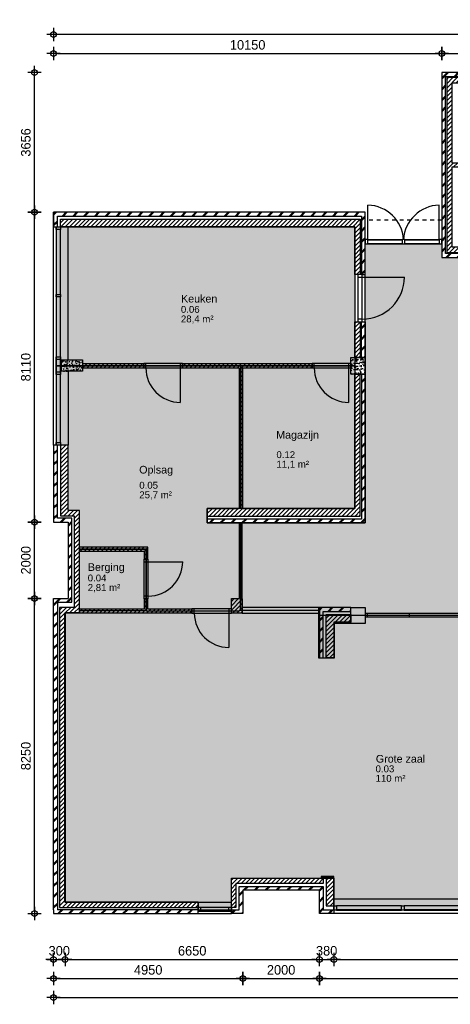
# Model space of a CAD drawing. Header units: millimetres. Extents: x 19739 to 200370, y 9101 to 232948.
# Tile 4 of 39: x 94741 to 105998, y 27171 to 52948. Entities that reach past the tile are written whole.
import ezdxf

# ---------------------------------------------------------------- set-up
doc = ezdxf.new("R2010")
doc.units = ezdxf.units.MM
doc.header["$LTSCALE"] = 100
doc.linetypes.add('HIDDEN1', pattern=[2, 1, -1])
for name, color, linetype in [('_TEKST', 7, 'Continuous'), ('ALG18', 1, 'Continuous'), ('BET25', 2, 'Continuous'), ('HATCH', 1, 'Continuous'), ('INRICHTING', 1, 'Continuous'), ('KOZ18', 1, 'Continuous'), ('KOZ25', 2, 'Continuous'), ('MAAT', 1, 'Continuous'), ('MET18', 1, 'Continuous'), ('MET25', 2, 'Continuous'), ('STIP18', 1, 'HIDDEN1'), ('VVO Gebruiksruimten', 21, 'Continuous'), ('VVO Ruimten beperkt gebruik', 8, 'Continuous'), ('VVO Ruimten horizontaal verkeer', 40, 'Continuous')]:
    doc.layers.add(name, color=color, linetype=linetype)
doc.layers.add('HULP', color=7, linetype='Continuous', plot=False)
doc.styles.add('Arial', font='ARIAL.TTF')
doc.styles.add('TSFONT', font='tsfont.shx')
doc.dimstyles.new('MS-100', dxfattribs={"dimscale": 100, "dimtxt": 2.5, "dimasz": 1, "dimexe": 2, "dimexo": 3, "dimgap": 1, "dimtad": 1, "dimdec": 0, "dimzin": 1, "dimdsep": 46, "dimtxsty": 'TSFONT', "dimblk": 'CIRKEL', "dimcen": 1, "dimse1": 1, "dimse2": 1, "dimclrd": 1, "dimclre": 1, "dimclrt": 3, "dimadec": 0, "dimazin": 0, "dimtfac": 1.2, "dimtdec": 0, "dimtix": 1, "dimtmove": 2, "dimatfit": 3, "dimldrblk": 'CIRKEL', "dimfxl": 0, "dimtolj": 1, "dimtzin": 1, "dimarcsym": 0})

# ---------------------------------------------------------------- blocks, each defined once
blk = doc.blocks.new('BeganeGrond')
at = {"layer": 'HATCH'}
h = blk.add_hatch(dxfattribs=at)
h.set_pattern_fill('METSELWERK', color=256, style=0)
h.set_pattern_definition([(45, (5937.31, 9001.57), (-141.4214, 141.4214), []), (45, (6537.31, 9001.57), (-141.4214, 141.4214), [])])
h.paths.add_polyline_path([(7457, 13786), (7457, 13842), (6207, 13842), (5937, 13842), (5937, 9002), (7249, 9002), (7249, 9102), (6037, 9102), (6037, 13742), (7457, 13742)])
h.paths.add_polyline_path([(12827, 13842), (9627, 13842), (9627, 13742), (12827, 13742)])
h.paths.add_polyline_path([(16927, 13842), (15417, 13842), (15417, 13742), (16827, 13742), (16827, 12622), (16891, 12622), (16927, 12622)])
h.paths.add_polyline_path([(16927, 10615), (16827, 10615), (16827, 9102), (12592, 9102), (12592, 9028), (12592, 9002), (16927, 9002)])
h.paths.add_polyline_path([(11604, 9102), (10907, 9102), (10907, 9023), (10907, 9002), (11604, 9002)])
h.paths.add_polyline_path([(10117, 9102), (9537, 9102), (9537, 9019), (9537, 9002), (10117, 9002)])
h = blk.add_hatch(dxfattribs=at)
h.set_pattern_fill('ANSI31', color=256, scale=25, style=0)
h.set_pattern_definition([(45, (6067.31, 9130.484), (-56.1266, 56.1266), [])])
h.paths.add_polyline_path([(7457, 13712), (6067, 13712), (6067, 9132), (7249, 9132), (7249, 9272), (7117, 9272), (7117, 9884), (7007, 9884), (7007, 9272), (6207, 9272), (6207, 11372), (7007, 11372), (7007, 10922), (7117, 10922), (7117, 11372), (7449, 11372), (7449, 11472), (6207, 11472), (6207, 13572), (7457, 13572)])
h.paths.add_polyline_path([(8767, 13712), (8317, 13712), (8317, 13672), (8317, 13572), (8487, 13572), (8487, 9130), (8597, 9130), (8597, 9133), (8597, 13572), (8767, 13572)])
h.paths.add_polyline_path([(12827, 13712), (9627, 13712), (9627, 13672), (9627, 13572), (9997, 13572), (9997, 13386), (10107, 13386), (10107, 13572), (10907, 13572), (10907, 12426), (9995, 12426), (9995, 12326), (10109, 12326), (10907, 12326), (10907, 11366), (9997, 11366), (9997, 10237), (9537, 10237), (9537, 9132), (10117, 9132), (10117, 9137), (10117, 9272), (9637, 9272), (9637, 10137), (10107, 10137), (10107, 11266), (10907, 11266), (10907, 10782), (10907, 9132), (11604, 9132), (11604, 9142), (11604, 9272), (11007, 9272), (11007, 10472), (11007, 10782), (11127, 10782), (11127, 13572), (12827, 13572)])
h.paths.add_polyline_path([(16797, 13712), (15417, 13712), (15417, 13572), (16657, 13572), (16657, 12622), (16797, 12622)])
h.paths.add_polyline_path([(16797, 10615), (16777, 10615), (16657, 10615), (16657, 9272), (13211, 9272), (13211, 10074), (12591, 10074), (12592, 9142), (12592, 9142), (12592, 9132), (16797, 9132)])
h.paths.add_polyline_path([(10069, 12205), (10973, 12205), (10973, 11901), (10069, 11901)], flags=25)
h = blk.add_hatch(dxfattribs=at)
h.set_pattern_fill('METSELWERK', color=256, style=0)
h.set_pattern_definition([(45, (-4212.69, 2052.57), (-141.4214, 141.4214), []), (45, (-3612.69, 2052.57), (-141.4214, 141.4214), [])])
h.paths.add_polyline_path([(3937, 10186), (-4213, 10186), (-4213, 9806), (-4113, 9806), (-4113, 10086), (3837, 10086), (3837, 8556), (3859, 8556), (3937, 8556)])
h.paths.add_polyline_path([(3937, 5946), (3837, 5946), (3837, 2153), (-193, 2153), (-193, 2053), (3937, 2053)])
h.paths.add_polyline_path([(3937, 7318), (3837, 7318), (3837, 6386), (3937, 6386)])
h = blk.add_hatch(dxfattribs=at)
h.set_pattern_fill('ANSI31', color=256, scale=25, style=0)
h.set_pattern_definition([(45, (-4032.69, 2232.574), (-56.1266, 56.1266), [])])
h.paths.add_polyline_path([(3807, 10006), (-4033, 10006), (-4033, 9806), (3667, 9806), (3667, 8556), (3807, 8556)])
h.paths.add_polyline_path([(3807, 7318), (3745, 7318), (3667, 7318), (3667, 6386), (3807, 6386)])
h.paths.add_polyline_path([(3807, 5946), (3667, 5946), (3667, 2433), (737, 2433), (737, 6022), (637, 6022), (637, 2433), (-193, 2433), (-193, 2233), (3807, 2233)])
h.paths.add_polyline_path([(2547, 6216), (-843, 6216), (-843, 6116), (637, 6116), (637, 6022), (737, 6022), (737, 6116), (2547, 6116)])
h.paths.add_polyline_path([(-1853, 6216), (-3453, 6216), (-3453, 6116), (-1853, 6116)])
h = blk.add_hatch(dxfattribs=at)
h.set_pattern_fill('AR-CONC', color=256, angle=-90, style=0)
h.set_pattern_definition([(320, (-4002.69, 6321.57), (-15.94, -182.185), [19.05, -209.55]), (265, (-4002.69, 6321.57), (191.057, 35.243), [15.24, -167.64]), (10.45, (-4004.02, 6306.4), (175.117, -146.94), [16.19, -178.09]), (316.184, (-3951.89, 6321.57), (-42.04, -271.08), [28.575, -314.325]), (6.636, (-3955.4, 6298.98), (247.43, -237.4), [24.285, -267.135]), (261.184, (-3951.9, 6321.57), (247.43, -237.4), [22.86, -251.46]), (291, (-3964.59, 6296.17), (-102.266, -151.615), [19.05, -209.55]), (236, (-3964.59, 6296.17), (184.19, -61.8), [15.24, -167.64]), (341.45, (-3973.11, 6283.54), (81.923, -213.416), [16.19, -178.09]), (307.5, (-4002.69, 6321.574), (84.555, -3.0886), [0, -165.608, 0, -170.18, 0, -168.275]), (277.5, (-4002.69, 6321.57), (100.18, -66.82), [0, -97.028, 0, -161.798, 0, -64.135]), (237.5, (-4002.69, 6378.216), (-5.729, -135.5906), [0, -63.5, 0, -198.12, 0, -262.89]), (227.5, (-4002.69, 6403.62), (25.426, -148.13), [0, -82.55, 0, -131.572, 0, -186.69])])
h.paths.add_polyline_path([(-4003, 6322), (-4003, 6022), (-3453, 6022), (-3453, 6322)])
h = blk.add_hatch(dxfattribs=at)
h.set_pattern_fill('AR-CONC', color=256, style=0)
h.set_pattern_definition([(50, (3557.31, 5945.57), (182.185, -15.94), [19.05, -209.55]), (355, (3557.31, 5945.57), (-35.24, 191.057), [15.24, -167.64]), (100.45, (3572.5, 5944.25), (146.94, 175.117), [16.19, -178.09]), (46.184, (3557.31, 5996.37), (271.08, -42.04), [28.575, -314.325]), (96.636, (3579.9, 5992.87), (237.4, 247.43), [24.285, -267.135]), (351.184, (3557.3, 5996.37), (237.4, 247.43), [22.86, -251.46]), (21, (3582.71, 5983.67), (151.615, -102.266), [19.05, -209.55]), (326, (3582.71, 5983.67), (61.8, 184.19), [15.24, -167.64]), (71.45, (3595.35, 5975.15), (213.416, 81.92), [16.19, -178.09]), (37.5, (3557.31, 5945.574), (3.0886, 84.555), [0, -165.608, 0, -170.18, 0, -168.275]), (7.5, (3557.31, 5945.57), (66.82, 100.18), [0, -97.028, 0, -161.798, 0, -64.135]), (327.5, (3500.67, 5945.574), (135.5906, -5.729), [0, -63.5, 0, -198.12, 0, -262.89]), (317.5, (3475.27, 5945.57), (148.13, 25.426), [0, -82.55, 0, -131.572, 0, -186.69])])
h.paths.add_polyline_path([(3937, 6386), (3557, 6386), (3557, 5946), (3937, 5946)])
h = blk.add_hatch(dxfattribs=at)
h.set_pattern_fill('METSELWERK', color=256, style=0)
h.set_pattern_definition([(45, (-4212.69, -8174.43), (-141.4214, 141.4214), []), (45, (-3612.69, -8174.43), (-141.4214, 141.4214), [])])
h.paths.add_polyline_path([(10997, -581), (10897, -581), (10897, -4204), (10911, -4204), (10997, -4204)])
h.paths.add_polyline_path([(10997, -7794), (10897, -7794), (10897, -8074), (8817, -8074), (8817, -8088), (8817, -8174), (10997, -8174)])
h.paths.add_polyline_path([(3117, -8074), (2837, -8074), (2837, -7464), (637, -7464), (637, -8074), (437, -8074), (437, -8123), (437, -8174), (737, -8174), (737, -8074), (737, -7564), (2737, -7564), (2737, -8174), (3117, -8174)])
h.paths.add_polyline_path([(-4113, -24), (-3733, -24), (-3733, 76), (-3733, 2076), (-3733, 2176), (-4113, 2176), (-4113, 4086), (-4213, 4086), (-4213, 2076), (-4113, 2076), (-3833, 2076), (-3833, 76), (-4213, 76), (-4213, -8074), (-4213, -8174), (-433, -8174), (-433, -8074), (-4113, -8074)])
h.paths.add_polyline_path([(3557, -164), (2737, -164), (2737, -1481), (2837, -1481), (2837, -264), (3557, -264)])
h = blk.add_hatch(dxfattribs=at)
h.set_pattern_fill('ANSI31', color=256, scale=25, style=0)
h.set_pattern_definition([(45, (-4052.69, -8014.426), (-56.1266, 56.1266), [])])
h.paths.add_polyline_path([(723, 69), (723, 2053), (637, 2053), (637, 73), (437, 73), (437, -311), (723, -311)])
h.paths.add_polyline_path([(3117, -544), (3127, -544), (3127, -373), (3127, -344), (2917, -344), (2917, -1481), (3117, -1481)])
h.paths.add_polyline_path([(-3533, 1316), (-1843, 1316), (-1843, 1105), (-1743, 1105), (-1743, 1416), (-3533, 1416), (-3533, 2276), (-3533, 2376), (-3833, 2376), (-3833, 4086), (-4033, 4086), (-4033, 2236), (-3833, 2236), (-3673, 2236), (-3673, -164), (-4053, -164), (-4053, -8014), (-433, -8014), (-433, -8009), (-433, -7874), (-3913, -7874), (-3913, -304), (-601, -304), (-601, -204), (-1743, -204), (-1743, 67), (-1843, 67), (-1843, -204), (-3533, -204)])
h.paths.add_polyline_path([(3557, -373), (3127, -373), (3127, -544), (3557, -544)])
h.paths.add_polyline_path([(3557, -344), (3127, -344), (3127, -373), (3557, -373)])
h.paths.add_polyline_path([(2837, -7244), (437, -7244), (437, -8014), (557, -8014), (557, -7384), (2837, -7384)])
h.paths.add_polyline_path([(3117, -7252), (3107, -7252), (2917, -7252), (2917, -7974), (3117, -7974)])
h.paths.add_polyline_path([(10817, -7794), (10797, -7794), (8817, -7794), (8817, -7994), (10817, -7994)])
h.paths.add_polyline_path([(10817, -581), (10617, -581), (10617, -4204), (10817, -4204)])
h = blk.add_hatch(dxfattribs=at)
h.set_pattern_fill('AR-CONC', color=256, style=0)
h.set_pattern_definition([(50, (3557.31, -7939.43), (182.1847, -15.939), [19.05, -209.55]), (355, (3557.31, -7939.43), (-35.2428, 191.0566), [15.24, -167.64]), (100.451, (3572.5, -7940.75), (146.9425, 175.1167), [16.19, -178.09]), (46.1842, (3557.31, -7888.63), (271.079, -42.0423), [28.575, -314.325]), (96.6356, (3579.9, -7892.13), (237.404, 247.4256), [24.285, -267.135]), (351.184, (3557.3, -7888.63), (237.4046, 247.425), [22.86, -251.46]), (21, (3582.71, -7901.33), (151.6149, -102.2655), [19.05, -209.55]), (326, (3582.71, -7901.33), (61.802, 184.188), [15.24, -167.64]), (71.4514, (3595.35, -7909.85), (213.4165, 81.923), [16.19, -178.09]), (37.5, (3557.31, -7939.426), (3.0886, 84.55504), [0, -165.608, 0, -170.18, 0, -168.275]), (7.5, (3557.31, -7939.43), (66.8197, 100.1806), [0, -97.028, 0, -161.798, 0, -64.135]), (327.5, (3500.67, -7939.426), (135.5906, -5.72874), [0, -63.5, 0, -198.12, 0, -262.89]), (317.5, (3475.27, -7939.43), (148.1292, 25.4265), [0, -82.55, 0, -131.572, 0, -186.69])])
h.paths.add_polyline_path([(3937, -164), (3557, -164), (3557, -264), (3557, -581), (3937, -581)])
h.paths.add_polyline_path([(10997, -164), (10617, -164), (10617, -581), (10997, -581)])
h.paths.add_polyline_path([(6987, -7389), (6687, -7389), (6687, -7939), (6987, -7939)])
at = {"layer": 'BET25'}
for points in [[(-4003, 6022), (-4003, 6322), (-3453, 6322), (-3453, 6022)], [(3557, 6386), (3937, 6386), (3937, 5946), (3557, 5946)], [(3937, -581), (3557, -581), (3557, -164), (3937, -164)]]:
    blk.add_lwpolyline(points, close=True, dxfattribs=at)
at = {"layer": 'HULP'}
blk.add_line((-1743, 136), (-1843, 136), dxfattribs=at)
at = {"layer": 'INRICHTING'}
for p, q in [((4007, 9476), (4007, 10372)), ((5868, 9476), (5868, 10372)), ((3859, 8487), (4959, 8487)), ((-1736, 1036), (-836, 1036)), ((2737, -164), (723, -164)), ((368, -311), (368, -1207)), ((723, -311), (2737, -311)), ((10617, -314), (3937, -314)), ((10617, -414), (3937, -414))]:
    blk.add_line(p, q, dxfattribs=at)
blk.add_lwpolyline([(3557, -581), (3127, -581), (3127, -1491), (2727, -1491), (2727, -311)], dxfattribs=at)
blk.add_lwpolyline([(2797, -7244), (2797, -7214), (3107, -7214), (3107, -7252), (3117, -7252), (3117, -7204), (2787, -7204), (2787, -7244)], close=True, dxfattribs=at)
for centre, radius, start, end in [((3981, 9414), 959, 3.691, 88.472), ((5894, 9414), 959, 91.528, 176.309), ((3859, 8487), 1100, 270, 0), ((-898, 6109), 900, 180, 270), ((3502, 6109), 900, 180, 270), ((-1736, 1036), 900, 270, 0), ((371, -305), 903, 180.4357, 269.8195)]:
    blk.add_arc(centre, radius, start, end, dxfattribs=at)
at = {"layer": 'KOZ18'}
for p, q in [((-4147, 9737), (-4147, 8037)), ((-4133, 8037), (-4133, 9737)), ((-4033, 8037), (-4033, 9737)), ((4006, 9476), (4903, 9476)), ((4006, 9462), (4903, 9462)), ((4903, 9362), (4006, 9362)), ((4972, 9476), (5868, 9476)), ((4972, 9462), (5868, 9462)), ((5868, 9362), (4972, 9362)), ((3745, 8487), (3745, 7387)), ((3859, 7387), (3859, 8487)), ((-4147, 7968), (-4147, 6401)), ((-4133, 6401), (-4133, 7968)), ((-4033, 6401), (-4033, 7968)), ((-898, 6223), (-1798, 6223)), ((3502, 6223), (2602, 6223)), ((-4147, 5938), (-4147, 4155)), ((-4133, 4155), (-4133, 5938)), ((-4033, 4155), (-4033, 5938)), ((-1798, 6109), (-898, 6109)), ((-898, 6109), (-898, 5209)), ((2602, 6109), (3502, 6109)), ((3502, 6109), (3502, 5209)), ((-1850, 1036), (-1850, 136)), ((-1736, 136), (-1736, 1036)), ((368, -197), (-532, -197)), ((-532, -311), (368, -311)), ((3987, -314), (3987, -414)), ((5084, -314), (5084, -414)), ((4886, -7974), (3186, -7974)), ((6635, -7974), (4955, -7974)), ((-366, -8009), (370, -8009)), ((-366, -8074), (370, -8074)), ((370, -8123), (-366, -8123)), ((4886, -8074), (3186, -8074)), ((3186, -8088), (4886, -8088)), ((6635, -8074), (4955, -8074)), ((4955, -8088), (6635, -8088))]:
    blk.add_line(p, q, dxfattribs=at)
at = {"layer": 'KOZ25'}
for points in [[(-4033, 9737), (-4147, 9737), (-4147, 9806), (-4033, 9806)], [(4006, 9362), (4006, 9476), (3937, 9476), (3937, 9362)], [(4972, 9362), (4972, 9476), (4903, 9476), (4903, 9362)], [(5937, 9362), (5937, 9476), (5868, 9476), (5868, 9362)], [(3745, 8487), (3859, 8487), (3859, 8556), (3745, 8556)], [(-4033, 7968), (-4147, 7968), (-4147, 8037), (-4033, 8037)], [(3745, 7318), (3859, 7318), (3859, 7387), (3745, 7387)], [(-4147, 5973), (-4147, 6367), (-4152, 6367), (-4152, 5973)], [(-4033, 6332), (-4147, 6332), (-4147, 6401), (-4033, 6401)], [(-4028, 5973), (-4028, 6367), (-4033, 6367), (-4033, 5973)], [(-1853, 6223), (-1853, 6109), (-1798, 6109), (-1798, 6223)], [(-898, 6223), (-898, 6109), (-843, 6109), (-843, 6223)], [(2547, 6223), (2547, 6109), (2602, 6109), (2602, 6223)], [(3502, 6223), (3502, 6109), (3557, 6109), (3557, 6223)], [(-4033, 5938), (-4147, 5938), (-4147, 6007), (-4033, 6007)], [(-4033, 4086), (-4147, 4086), (-4147, 4155), (-4033, 4155)], [(-1850, 1036), (-1736, 1036), (-1736, 1105), (-1850, 1105)], [(-1850, 67), (-1736, 67), (-1736, 136), (-1850, 136)], [(-601, -197), (-601, -311), (-532, -311), (-532, -197)], [(368, -197), (368, -311), (437, -311), (437, -197)], [(3186, -7974), (3186, -8088), (3117, -8088), (3117, -7974)], [(4955, -7974), (4955, -8088), (4886, -8088), (4886, -7974)], [(-433, -8123), (-433, -8009), (-366, -8009), (-366, -8123)], [(370, -8123), (370, -8009), (437, -8009), (437, -8123)]]:
    blk.add_lwpolyline(points, close=True, dxfattribs=at)
at = {"layer": 'MET18'}
for p, q in [((3937, 10186), (3937, 10186)), ((-4213, 4086), (-4213, 9806)), ((-3833, 6322), (-3833, 9806)), ((5937, 9002), (5937, 9002)), ((-3833, 6022), (-3833, 4086)), ((3667, 5946), (3937, 5946)), ((3837, 5946), (3837, 2153)), ((3937, 5946), (3937, 2053)), ((-193, 2053), (-193, 2433)), ((3837, 2153), (-193, 2153)), ((3937, 2053), (-193, 2053)), ((-433, -7874), (437, -7874)), ((6687, -7794), (3117, -7794)), ((-433, -8174), (437, -8174)), ((8817, -8174), (3067, -8174))]:
    blk.add_line(p, q, dxfattribs=at)
for points in [[(6207, 13842), (5937, 13842), (5937, 9002), (7249, 9002), (7249, 9102), (6037, 9102), (6037, 13742), (7457, 13742), (7457, 13842)], [(-4213, 9806), (-4213, 9806), (-4213, 10186), (-4213, 10186)], [(3837, 6386), (3837, 7318), (3937, 7318), (3937, 6386)], [(-3453, 6116), (-1853, 6116), (-1853, 6216), (-3453, 6216)], [(3557, -164), (2737, -164), (2737, -1481), (2837, -1481), (2837, -264), (3557, -264)], [(737, -8074), (737, -8174), (437, -8174), (437, -8074), (637, -8074), (637, -7464), (2837, -7464), (2837, -8074), (3117, -8074), (3117, -8174), (2737, -8174), (2737, -7564), (737, -7564), (737, -8074)]]:
    blk.add_lwpolyline(points, close=True, dxfattribs=at)
for points in [[(3837, 8556), (3937, 8556), (3937, 10186), (-4213, 10186), (-4213, 9806), (-4113, 9806), (-4113, 10086), (3837, 10086), (3837, 8556)], [(737, 6116), (2547, 6116), (2547, 6216), (-843, 6216), (-843, 6116), (637, 6116)], [(637, 6116), (637, 2433)], [(737, 2433), (737, 6116)], [(-4113, 2176), (-4113, 4086), (-4213, 4086), (-4213, 2076), (-4113, 2076)], [(-3733, 2076), (-3733, 2176), (-4113, 2176)], [(-4113, 2076), (-3833, 2076)], [(-3833, 2076), (-3833, 76)], [(-3733, 76), (-3733, 2076)], [(-4213, -8074), (-4213, 76), (-3833, 76)], [(-4113, -24), (-3733, -24), (-3733, 76)], [(-4113, -24), (-4113, -8074)], [(-4213, -8074), (-4213, -8074), (-4213, -8174), (-433, -8174), (-433, -8074), (-4113, -8074)]]:
    blk.add_lwpolyline(points, dxfattribs=at)
at = {"layer": 'MET25'}
for p, q in [((3667, 2433), (3667, 5946)), ((-193, 2433), (637, 2433))]:
    blk.add_line(p, q, dxfattribs=at)
for points in [[(7457, 13712), (6067, 13712), (6067, 9132), (7249, 9132), (7249, 9272), (7117, 9272), (7117, 9884), (7007, 9884), (7007, 9272), (6207, 9272), (6207, 11372), (7007, 11372), (7007, 10922), (7117, 10922), (7117, 11372), (7449, 11372), (7449, 11472), (6207, 11472), (6207, 13572), (7457, 13572)], [(3667, 8556), (3667, 9806), (-4033, 9806), (-4033, 10006), (3807, 10006), (3807, 8556)], [(3667, 6386), (3667, 7318), (3807, 7318), (3807, 6386)], [(-3673, 2236), (-3673, -164), (-3673, -164), (-4053, -164), (-4053, -8014), (-4053, -8014), (-433, -8014), (-433, -7874), (-3913, -7874), (-3913, -304), (-601, -304), (-601, -204), (-1743, -204), (-1743, 67), (-1843, 67), (-1843, -204), (-3533, -204), (-3533, 1316), (-1843, 1316), (-1843, 1105), (-1743, 1105), (-1743, 1416), (-3533, 1416), (-3533, 2276), (-3533, 2376), (-3833, 2376), (-3833, 4086), (-4033, 4086), (-4033, 2236), (-3833, 2236)], [(3557, -544), (3117, -544), (3117, -1481), (2917, -1481), (2917, -344), (3557, -344)], [(437, -7244), (2837, -7244), (2837, -7384), (557, -7384), (557, -8014), (437, -8014)], [(3117, -7252), (2917, -7252), (2917, -7974), (3117, -7974)]]:
    blk.add_lwpolyline(points, close=True, dxfattribs=at)
for points in [[(-193, 2233), (3807, 2233), (3807, 5946)], [(737, 2433), (3667, 2433)], [(723, 69), (723, 2053), (637, 2053), (637, 73)], [(723, 69), (723, -311), (437, -311), (437, 73), (637, 73)]]:
    blk.add_lwpolyline(points, dxfattribs=at)
at = {"layer": 'STIP18'}
blk.add_line((5937, 9976), (3937, 9976), dxfattribs=at)
at = {"layer": 'KOZ25', "char_height": 200, "width": 1511.78, "attachment_point": 1, "style": 'Arial'}
for s, insert in [('Keuken', (-878, 8023)), ('Magazijn', (1608, 4459)), ('Oplsag', (-1973, 3546)), ('Berging', (-3315, 997)), ('Grote zaal', (4214, -4022))]:
    blk.add_mtext(s, dxfattribs=dict(at, insert=insert))
blk = doc.blocks.new('CIRKEL')
for p, q in [((-1.75, 0), (1.75, 0)), ((0, -1.75), (0, 1.75))]:
    blk.add_line(p, q)
blk.add_circle((0, 0), 0.75)
blk = doc.blocks.new('*D254')
at = {"layer": 'Defpoints', "color": 0}
for p in [(95625, 29546), (121095, 28646), (121095, 27346)]:
    blk.add_point(p, dxfattribs=at)
at = {"layer": 'MAAT', "color": 1, "lineweight": -2}
blk.add_line((95725, 27346), (120995, 27346), dxfattribs=at)
at = {"layer": 'MAAT', "color": 1, "lineweight": -2, "xscale": 100, "yscale": 100, "zscale": 100, "rotation": 180}
blk.add_blockref('CIRKEL', (95625, 27346), dxfattribs=at)
at = {"layer": 'MAAT', "color": 1, "lineweight": -2, "xscale": 100, "yscale": 100, "zscale": 100}
blk.add_blockref('CIRKEL', (121095, 27346), dxfattribs=at)
at = {"layer": 'MAAT', "color": 3, "insert": (108360, 27571), "char_height": 250, "attachment_point": 5, "style": 'TSFONT'}
blk.add_mtext('\\A1;25470', dxfattribs=at)
blk = doc.blocks.new('*D255')
at = {"layer": 'Defpoints', "color": 0}
for p in [(95625, 29546), (100575, 29546), (100575, 27846)]:
    blk.add_point(p, dxfattribs=at)
at = {"layer": 'MAAT', "color": 1, "lineweight": -2}
blk.add_line((95725, 27846), (100475, 27846), dxfattribs=at)
at = {"layer": 'MAAT', "color": 1, "lineweight": -2, "xscale": 100, "yscale": 100, "zscale": 100, "rotation": 180}
blk.add_blockref('CIRKEL', (95625, 27846), dxfattribs=at)
at = {"layer": 'MAAT', "color": 1, "lineweight": -2, "xscale": 100, "yscale": 100, "zscale": 100}
blk.add_blockref('CIRKEL', (100575, 27846), dxfattribs=at)
at = {"layer": 'MAAT', "color": 3, "insert": (98100, 28071), "char_height": 250, "attachment_point": 5, "style": 'TSFONT'}
blk.add_mtext('\\A1;4950', dxfattribs=at)
blk = doc.blocks.new('*D256')
at = {"layer": 'Defpoints', "color": 0}
for p in [(100575, 28346), (102575, 28346), (102575, 27846)]:
    blk.add_point(p, dxfattribs=at)
at = {"layer": 'MAAT', "color": 1, "lineweight": -2}
blk.add_line((100675, 27846), (102475, 27846), dxfattribs=at)
at = {"layer": 'MAAT', "color": 1, "lineweight": -2, "xscale": 100, "yscale": 100, "zscale": 100, "rotation": 180}
blk.add_blockref('CIRKEL', (100575, 27846), dxfattribs=at)
at = {"layer": 'MAAT', "color": 1, "lineweight": -2, "xscale": 100, "yscale": 100, "zscale": 100}
blk.add_blockref('CIRKEL', (102575, 27846), dxfattribs=at)
at = {"layer": 'MAAT', "color": 3, "insert": (101575, 28071), "char_height": 250, "attachment_point": 5, "style": 'TSFONT'}
blk.add_mtext('\\A1;2000', dxfattribs=at)
blk = doc.blocks.new('*D257')
at = {"layer": 'Defpoints', "color": 0}
for p in [(110835, 28346), (102575, 28046), (110835, 27846)]:
    blk.add_point(p, dxfattribs=at)
at = {"layer": 'MAAT', "color": 1, "lineweight": -2}
blk.add_line((102675, 27846), (110735, 27846), dxfattribs=at)
at = {"layer": 'MAAT', "color": 1, "lineweight": -2, "xscale": 100, "yscale": 100, "zscale": 100, "rotation": 180}
blk.add_blockref('CIRKEL', (102575, 27846), dxfattribs=at)
at = {"layer": 'MAAT', "color": 1, "lineweight": -2, "xscale": 100, "yscale": 100, "zscale": 100}
blk.add_blockref('CIRKEL', (110835, 27846), dxfattribs=at)
at = {"layer": 'MAAT', "color": 3, "insert": (106705, 28071), "char_height": 250, "attachment_point": 5, "style": 'TSFONT'}
blk.add_mtext('\\A1;8260', dxfattribs=at)
blk = doc.blocks.new('*D260')
at = {"layer": 'Defpoints', "color": 0}
for p in [(95925, 29646), (95625, 28346), (95925, 28346)]:
    blk.add_point(p, dxfattribs=at)
at = {"layer": 'MAAT', "color": 1, "lineweight": -2}
for p, q in [((95525, 28346), (95425, 28346)), ((95625, 28346), (95925, 28346)), ((96025, 28346), (96125, 28346))]:
    blk.add_line(p, q, dxfattribs=at)
at = {"layer": 'MAAT', "color": 1, "lineweight": -2, "xscale": 100, "yscale": 100, "zscale": 100}
blk.add_blockref('CIRKEL', (95625, 28346), dxfattribs=at)
at = {"layer": 'MAAT', "color": 1, "lineweight": -2, "xscale": 100, "yscale": 100, "zscale": 100, "rotation": 180}
blk.add_blockref('CIRKEL', (95925, 28346), dxfattribs=at)
at = {"layer": 'MAAT', "color": 3, "insert": (95775, 28571), "char_height": 250, "attachment_point": 5, "style": 'TSFONT'}
blk.add_mtext('\\A1;300', dxfattribs=at)
blk = doc.blocks.new('*D261')
at = {"layer": 'Defpoints', "color": 0}
for p in [(95925, 28346), (102575, 28346), (102575, 28346)]:
    blk.add_point(p, dxfattribs=at)
at = {"layer": 'MAAT', "color": 1, "lineweight": -2}
blk.add_line((96025, 28346), (102475, 28346), dxfattribs=at)
at = {"layer": 'MAAT', "color": 1, "lineweight": -2, "xscale": 100, "yscale": 100, "zscale": 100, "rotation": 180}
blk.add_blockref('CIRKEL', (95925, 28346), dxfattribs=at)
at = {"layer": 'MAAT', "color": 1, "lineweight": -2, "xscale": 100, "yscale": 100, "zscale": 100}
blk.add_blockref('CIRKEL', (102575, 28346), dxfattribs=at)
at = {"layer": 'MAAT', "color": 3, "insert": (99250, 28571), "char_height": 250, "attachment_point": 5, "style": 'TSFONT'}
blk.add_mtext('\\A1;6650', dxfattribs=at)
blk = doc.blocks.new('*D262')
at = {"layer": 'Defpoints', "color": 0}
for p in [(102575, 28346), (102955, 28346), (102955, 28346)]:
    blk.add_point(p, dxfattribs=at)
at = {"layer": 'MAAT', "color": 1, "lineweight": -2}
for p, q in [((102475, 28346), (102375, 28346)), ((102575, 28346), (102955, 28346)), ((103055, 28346), (103155, 28346))]:
    blk.add_line(p, q, dxfattribs=at)
at = {"layer": 'MAAT', "color": 1, "lineweight": -2, "xscale": 100, "yscale": 100, "zscale": 100}
blk.add_blockref('CIRKEL', (102575, 28346), dxfattribs=at)
at = {"layer": 'MAAT', "color": 1, "lineweight": -2, "xscale": 100, "yscale": 100, "zscale": 100, "rotation": 180}
blk.add_blockref('CIRKEL', (102955, 28346), dxfattribs=at)
at = {"layer": 'MAAT', "color": 3, "insert": (102765, 28571), "char_height": 250, "attachment_point": 5, "style": 'TSFONT'}
blk.add_mtext('\\A1;380', dxfattribs=at)
blk = doc.blocks.new('*D263')
at = {"layer": 'Defpoints', "color": 0}
for p in [(102955, 28346), (110455, 28346), (110455, 28346)]:
    blk.add_point(p, dxfattribs=at)
at = {"layer": 'MAAT', "color": 1, "lineweight": -2}
blk.add_line((103055, 28346), (110355, 28346), dxfattribs=at)
at = {"layer": 'MAAT', "color": 1, "lineweight": -2, "xscale": 100, "yscale": 100, "zscale": 100, "rotation": 180}
blk.add_blockref('CIRKEL', (102955, 28346), dxfattribs=at)
at = {"layer": 'MAAT', "color": 1, "lineweight": -2, "xscale": 100, "yscale": 100, "zscale": 100}
blk.add_blockref('CIRKEL', (110455, 28346), dxfattribs=at)
at = {"layer": 'MAAT', "color": 3, "insert": (106705, 28571), "char_height": 250, "attachment_point": 5, "style": 'TSFONT'}
blk.add_mtext('\\A1;7500', dxfattribs=at)
blk = doc.blocks.new('*D273')
at = {"layer": 'Defpoints', "color": 0}
for p in [(105775, 52062), (95625, 47906), (105775, 47906)]:
    blk.add_point(p, dxfattribs=at)
at = {"layer": 'MAAT', "color": 1, "lineweight": -2}
blk.add_line((95725, 52062), (105675, 52062), dxfattribs=at)
at = {"layer": 'MAAT', "color": 1, "lineweight": -2, "xscale": 100, "yscale": 100, "zscale": 100, "rotation": 180}
blk.add_blockref('CIRKEL', (95625, 52062), dxfattribs=at)
at = {"layer": 'MAAT', "color": 1, "lineweight": -2, "xscale": 100, "yscale": 100, "zscale": 100}
blk.add_blockref('CIRKEL', (105775, 52062), dxfattribs=at)
at = {"layer": 'MAAT', "color": 3, "insert": (100700, 52287), "char_height": 250, "attachment_point": 5, "style": 'TSFONT'}
blk.add_mtext('\\A1;10150', dxfattribs=at)
blk = doc.blocks.new('*D274')
at = {"layer": 'Defpoints', "color": 0}
for p in [(116765, 52062), (105775, 51562), (116765, 51562)]:
    blk.add_point(p, dxfattribs=at)
at = {"layer": 'MAAT', "color": 1, "lineweight": -2}
blk.add_line((105875, 52062), (116665, 52062), dxfattribs=at)
at = {"layer": 'MAAT', "color": 1, "lineweight": -2, "xscale": 100, "yscale": 100, "zscale": 100, "rotation": 180}
blk.add_blockref('CIRKEL', (105775, 52062), dxfattribs=at)
at = {"layer": 'MAAT', "color": 1, "lineweight": -2, "xscale": 100, "yscale": 100, "zscale": 100}
blk.add_blockref('CIRKEL', (116765, 52062), dxfattribs=at)
at = {"layer": 'MAAT', "color": 3, "insert": (111270, 52287), "char_height": 250, "attachment_point": 5, "style": 'TSFONT'}
blk.add_mtext('\\A1;10990', dxfattribs=at)
blk = doc.blocks.new('*D276')
at = {"layer": 'Defpoints', "color": 0}
for p in [(95625, 52562), (95625, 47906), (121065, 44722)]:
    blk.add_point(p, dxfattribs=at)
at = {"layer": 'MAAT', "color": 1, "lineweight": -2}
blk.add_line((120965, 52562), (95725, 52562), dxfattribs=at)
at = {"layer": 'MAAT', "color": 1, "lineweight": -2, "xscale": 100, "yscale": 100, "zscale": 100, "rotation": 180}
blk.add_blockref('CIRKEL', (95625, 52562), dxfattribs=at)
at = {"layer": 'MAAT', "color": 1, "lineweight": -2, "xscale": 100, "yscale": 100, "zscale": 100}
blk.add_blockref('CIRKEL', (121065, 52562), dxfattribs=at)
at = {"layer": 'MAAT', "color": 3, "insert": (108345, 52787), "char_height": 250, "attachment_point": 5, "style": 'TSFONT'}
blk.add_mtext('\\A1;25440', dxfattribs=at)
blk = doc.blocks.new('*D277')
at = {"layer": 'Defpoints', "color": 0}
for p in [(95127, 37796), (95625, 37796), (95625, 29546)]:
    blk.add_point(p, dxfattribs=at)
at = {"layer": 'MAAT', "color": 1, "lineweight": -2}
blk.add_line((95127, 29646), (95127, 37696), dxfattribs=at)
at = {"layer": 'MAAT', "color": 1, "lineweight": -2, "xscale": 100, "yscale": 100, "zscale": 100}
for p, rotation in [((95127, 37796), 90), ((95127, 29546), 270)]:
    blk.add_blockref('CIRKEL', p, dxfattribs=dict(at, rotation=rotation))
at = {"layer": 'MAAT', "color": 3, "insert": (94902, 33671), "char_height": 250, "attachment_point": 5, "rotation": 90, "style": 'TSFONT'}
blk.add_mtext('\\A1;8250', dxfattribs=at)
blk = doc.blocks.new('*D278')
at = {"layer": 'Defpoints', "color": 0}
for p in [(95127, 39796), (95625, 39796), (95625, 37796)]:
    blk.add_point(p, dxfattribs=at)
at = {"layer": 'MAAT', "color": 1, "lineweight": -2}
blk.add_line((95127, 37896), (95127, 39696), dxfattribs=at)
at = {"layer": 'MAAT', "color": 1, "lineweight": -2, "xscale": 100, "yscale": 100, "zscale": 100}
for p, rotation in [((95127, 39796), 90), ((95127, 37796), 270)]:
    blk.add_blockref('CIRKEL', p, dxfattribs=dict(at, rotation=rotation))
at = {"layer": 'MAAT', "color": 3, "insert": (94902, 38796), "char_height": 250, "attachment_point": 5, "rotation": 90, "style": 'TSFONT'}
blk.add_mtext('\\A1;2000', dxfattribs=at)
blk = doc.blocks.new('*D279')
at = {"layer": 'Defpoints', "color": 0}
for p in [(95127, 47906), (95625, 47906), (95625, 39796)]:
    blk.add_point(p, dxfattribs=at)
at = {"layer": 'MAAT', "color": 1, "lineweight": -2}
blk.add_line((95127, 39896), (95127, 47806), dxfattribs=at)
at = {"layer": 'MAAT', "color": 1, "lineweight": -2, "xscale": 100, "yscale": 100, "zscale": 100}
for p, rotation in [((95127, 47906), 90), ((95127, 39796), 270)]:
    blk.add_blockref('CIRKEL', p, dxfattribs=dict(at, rotation=rotation))
at = {"layer": 'MAAT', "color": 3, "insert": (94902, 43851), "char_height": 250, "attachment_point": 5, "rotation": 90, "style": 'TSFONT'}
blk.add_mtext('\\A1;8110', dxfattribs=at)
blk = doc.blocks.new('*D280')
at = {"layer": 'Defpoints', "color": 0}
for p in [(95127, 51562), (105775, 51562), (95625, 47906)]:
    blk.add_point(p, dxfattribs=at)
at = {"layer": 'MAAT', "color": 1, "lineweight": -2}
blk.add_line((95127, 48006), (95127, 51462), dxfattribs=at)
at = {"layer": 'MAAT', "color": 1, "lineweight": -2, "xscale": 100, "yscale": 100, "zscale": 100}
for p, rotation in [((95127, 51562), 90), ((95127, 47906), 270)]:
    blk.add_blockref('CIRKEL', p, dxfattribs=dict(at, rotation=rotation))
at = {"layer": 'MAAT', "color": 3, "insert": (94902, 49734), "char_height": 250, "attachment_point": 5, "rotation": 90, "style": 'TSFONT'}
blk.add_mtext('\\A1;3656', dxfattribs=at)

msp = doc.modelspace()

# ---------------------------------------------------------------- hatches: boundary and pattern name
at = {"layer": 'VVO Gebruiksruimten'}
for points in [[(95705.1, 47457.1), (95705.1, 47526.1), (103505.1, 47526.1), (103505.1, 43886.1), (95810.1, 43886.1), (95705.1, 43886.1)], [(95705.1, 43886.1), (100525.1, 43886.1), (100525.1, 40153.1), (99645.1, 40153.1), (99645.1, 39773.1), (100511.1, 39773.1), (100511.1, 37482.6), (100475.1, 37482.6), (100475.1, 37466.1), (98045.1, 37466.1), (98045.1, 39036.1), (98045.1, 39086.1), (96305.1, 39086.1), (96305.1, 40096.1), (96005.1, 40096.1), (96005.1, 41806.1), (95705.1, 41806.1), (95705.1, 43727.5)], [(96305.1, 37473.1), (96305.1, 37416.1), (95925.1, 37416.1), (95925.1, 29846.1), (99405.1, 29846.1), (99405.1, 29646.1), (100275.1, 29646.1), (100275.1, 30476.1), (102955.1, 30476.1), (102955.1, 29646.1), (106817.1, 29646.1), (106817.1, 29746.1), (108655.1, 29746.1), (108655.1, 29926.1), (110735.1, 29926.1), (110735.1, 33516.1), (110455.1, 33516.1), (110455.1, 37347.6), (103775.1, 37347.6), (102965.1, 37347.6), (102575.1, 37347.6), (102565.1, 37409.1), (102565.1, 37556.1), (102565.1, 37482.6), (100475.1, 37482.6), (100475.1, 37466.1), (99237.1, 37466.1), (98045.1, 37466.1), (98045.1, 37473.1)]]:
    msp.add_hatch(color=256, dxfattribs=at).paths.add_polyline_path(points)
at = {"layer": 'VVO Ruimten beperkt gebruik'}
for points in [[(100525.1, 43886.1), (103505.1, 43886.1), (103505.1, 40153.1), (100525.1, 40153.1)], [(96305.1, 39086.1), (98045.1, 39086.1), (98045.1, 37523.1), (98045.1, 37473.1), (96305.1, 37473.1)]]:
    msp.add_hatch(color=256, dxfattribs=at).paths.add_polyline_path(points)
at = {"layer": 'VVO Ruimten horizontaal verkeer'}
msp.add_hatch(color=256, dxfattribs=at).paths.add_polyline_path([(110455.1, 37347.6), (102565.1, 37347.6), (102565.1, 37482.6), (100561.1, 37482.6), (100511.1, 37482.6), (100511.1, 39773.1), (103775.1, 39773.1), (103775.1, 47082.1), (105775.1, 47082.1), (105775.1, 46722.1), (113914.1, 46722.1), (113914.1, 44722.1), (112835.1, 44722.1), (112835.1, 37096.1), (110900.1, 42316.1), (111685.1, 42316.1), (111685.1, 44356.1), (110115.1, 44356.1), (110115.1, 42316.1), (110900.1, 42316.1), (112835.1, 37096.1), (110835.1, 37096.1), (110835.1, 37347.6)])

# ---------------------------------------------------------------- linework, layer by layer
at = {"layer": 'HULP'}
for points in [[(95705.1, 47457.1), (95705.1, 47526.1), (103505.1, 47526.1), (103505.1, 43886.1), (95810.1, 43886.1), (95810.1, 43886.1), (95705.1, 43886.1)], [(95705.1, 43886.1), (100525.1, 43886.1), (100525.1, 40153.1), (99645.1, 40153.1), (99645.1, 39773.1), (100511.1, 39773.1), (100511.1, 37482.6), (100475.1, 37482.6), (100475.1, 37466.1), (98045.1, 37466.1), (98045.1, 39036.1), (98045.1, 39086.1), (96305.1, 39086.1), (96305.1, 40096.1), (96005.1, 40096.1), (96005.1, 41806.1), (95705.1, 41806.1), (95705.1, 43727.5), (95705.1, 43727.5), (95705.1, 43886.1)], [(100525.1, 43886.1), (103505.1, 43886.1), (103505.1, 40153.1), (100525.1, 40153.1)], [(96305.1, 39086.1), (98045.1, 39086.1), (98045.1, 37523.1), (98045.1, 37473.1), (96305.1, 37473.1), (96305.1, 39086.1)]]:
    msp.add_lwpolyline(points, close=True, dxfattribs=at)
for points in [[(110455.1, 37347.6), (102565.1, 37347.6), (102565.1, 37482.6), (102565.1, 37482.6), (102565.1, 37482.6), (100561.1, 37482.6), (100511.1, 37482.6), (100511.1, 39773.1), (103775.1, 39773.1), (103775.1, 47082.1), (105775.1, 47082.1), (105775.1, 46722.1), (113914.1, 46722.1)], [(110455.1, 37347.6), (103775.1, 37347.6), (103775.1, 37347.6), (102965.1, 37347.6), (102965.1, 37347.6), (102575.1, 37347.6), (102565.1, 37409.1), (102565.1, 37409.1), (102565.1, 37556.1), (102565.1, 37482.6), (100475.1, 37482.6), (100475.1, 37466.1), (99237.1, 37466.1), (98045.1, 37466.1), (98045.1, 37473.1), (96305.1, 37473.1), (96305.1, 37416.1), (95925.1, 37416.1), (95925.1, 29846.1), (99405.1, 29846.1), (99405.1, 29646.1), (100275.1, 29646.1), (100275.1, 30476.1), (102955.1, 30476.1), (102955.1, 29646.1), (106817.1, 29646.1)]]:
    msp.add_lwpolyline(points, dxfattribs=at)

# ---------------------------------------------------------------- block references
at = {"layer": 'ALG18'}
msp.add_blockref('BeganeGrond', (99837.7, 37720.5), dxfattribs=at)

# ---------------------------------------------------------------- texts
at = {"layer": '_TEKST', "style": 'Arial'}
for s, p in [('0.06', (98955.4, 45273.8)), ('28,4 m²', (98955.4, 45023.8)), ('0.12', (101452.1, 41470)), ('11,1 m²', (101452.1, 41220)), ('0.05', (97867.3, 40669.3)), ('25,7 m²', (97867.3, 40419.3)), ('0.04', (96518.8, 38241.9)), ('2,81 m²', (96518.8, 37991.9)), ('0.03', (104044.5, 33245.6)), ('110 m²', (104044.5, 32995.6))]:
    msp.add_text(s, height=180, dxfattribs=at).set_placement(p)

# ---------------------------------------------------------------- dimensions: what is measured, and where the dimension line sits
at = {"layer": 'MAAT'}
for base, p1, p2, picture, middle in [((95625.1, 52562.1), (121065.1, 44722.1), (95625.1, 47906.1), '*D276', (108345.1, 52787.1)), ((105775.1, 52062.1), (95625.1, 47906.1), (105775.1, 47906.1), '*D273', (100700.1, 52287.1)), ((116765.1, 52062.1), (105775.1, 51562.1), (116765.1, 51562.1), '*D274', (111270.1, 52287.1)), ((95925.1, 28346.1), (95625.1, 28346.1), (95925.1, 29646.1), '*D260', (95775.1, 28571.1)), ((121095.1, 27346.1), (95625.1, 29546.1), (121095.1, 28646.1), '*D254', (108360.1, 27571.1)), ((100575.1, 27846.1), (95625.1, 29546.1), (100575.1, 29546.1), '*D255', (98100.1, 28071.1)), ((102575.1, 28346.1), (95925.1, 28346.1), (102575.1, 28346.1), '*D261', (99250.1, 28571.1)), ((102955.1, 28346.1), (102575.1, 28346.1), (102955.1, 28346.1), '*D262', (102765.1, 28571.1)), ((110455.1, 28346.1), (102955.1, 28346.1), (110455.1, 28346.1), '*D263', (106705.1, 28571.1)), ((102575.1, 27846.1), (100575.1, 28346.1), (102575.1, 28346.1), '*D256', (101575.1, 28071.1)), ((110835.1, 27846.1), (102575.1, 28046.1), (110835.1, 28346.1), '*D257', (106705.1, 28071.1))]:
    dim = msp.add_linear_dim(base=base, p1=p1, p2=p2, dimstyle='MS-100', dxfattribs=at)
    dim.commit()
    dim.dimension.update_dxf_attribs({"geometry": picture, "text_midpoint": middle})
for base, p1, p2, picture, middle in [((95126.8, 51562.1), (95625.1, 47906.1), (105775.1, 51562.1), '*D280', (94901.8, 49734.1)), ((95126.8, 47906.1), (95625.1, 39796.1), (95625.1, 47906.1), '*D279', (94901.8, 43851.1)), ((95126.8, 39796.1), (95625.1, 37796.1), (95625.1, 39796.1), '*D278', (94901.8, 38796.1)), ((95126.8, 37796.1), (95625.1, 29546.1), (95625.1, 37796.1), '*D277', (94901.8, 33671.1))]:
    dim = msp.add_linear_dim(base=base, p1=p1, p2=p2, angle=90, dimstyle='MS-100', dxfattribs=at)
    dim.commit()
    dim.dimension.update_dxf_attribs({"geometry": picture, "text_midpoint": middle})

doc.saveas('drawing.dxf')
